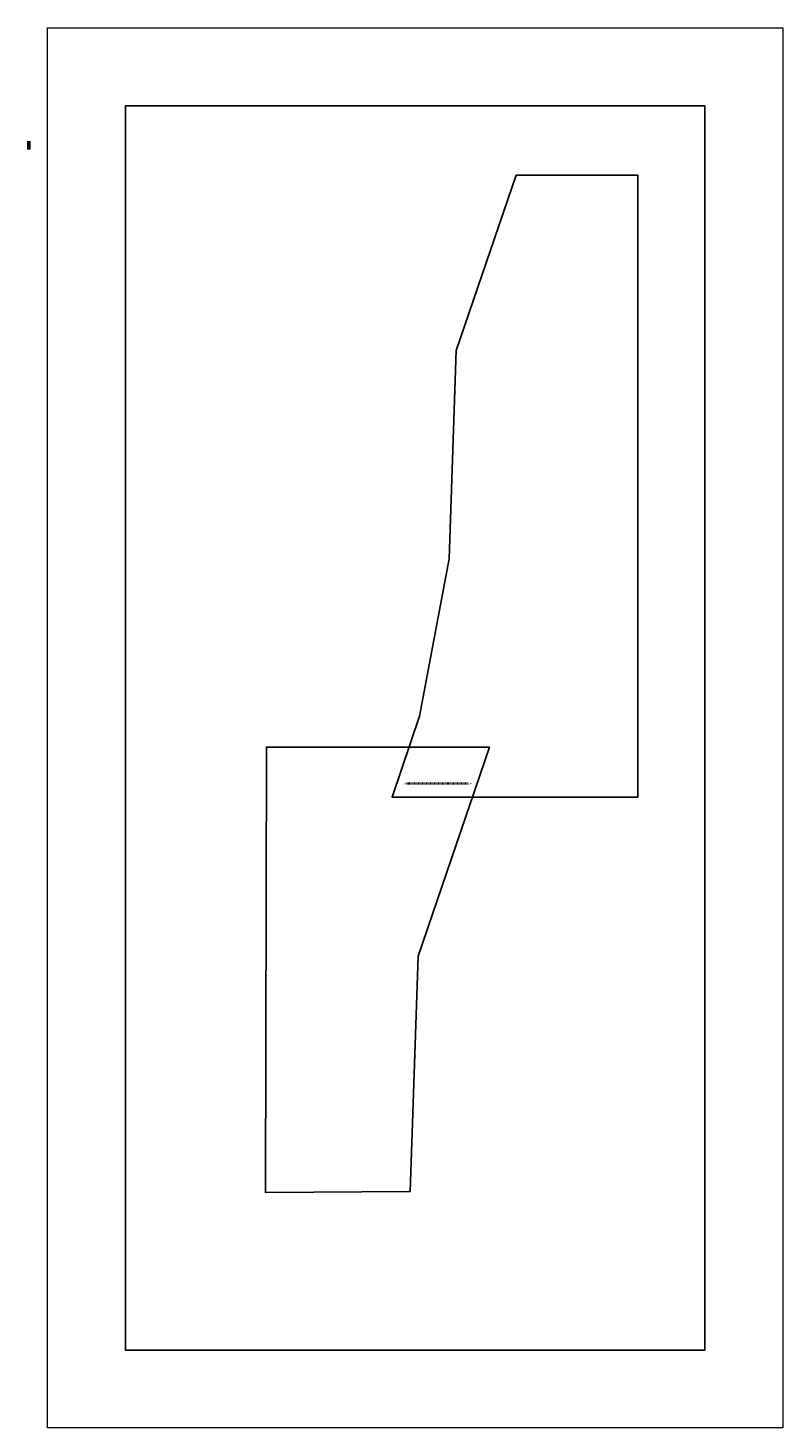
# Model space of a CAD drawing. Header units: metres. Extents: x 232755 to 233626, y 552874 to 554490.
import ezdxf
from ezdxf.enums import TextEntityAlignment as Align

# ---------------------------------------------------------------- set-up
doc = ezdxf.new("R2010")
doc.units = ezdxf.units.M
doc.linetypes.add('AL-TEKENBLADGRENS', pattern=[11.5, 2.5, -1.5, 1, -1.5, 1, -1.5, 2.5])
doc.layers.get('Defpoints').update_dxf_attribs({"color": 241})
for name, color, linetype, lineweight in [('N-WE-VH-KANTOPSLUITING_ACHTERKANTBAND-G', 50, 'Continuous', 13), ('X-XX-AL-TEKENBLADGRENS-G', 7, 'AL-TEKENBLADGRENS', 35), ('X-XX-AL-TEKENBLADGRENS-S', 7, 'Continuous', 25)]:
    doc.layers.add(name, color=color, linetype=linetype, lineweight=lineweight)
doc.layers.add('X-XX-AL-HULPLIJN_01-G', color=1, linetype='Continuous', lineweight=35, plot=False)
doc.styles.add('NLCS-ISO', font='NLCS-ISO.ttf')

# ---------------------------------------------------------------- blocks, each defined once
blk = doc.blocks.new('*U21')
at = {"layer": 'X-XX-AL-TEKENBLADGRENS-G'}
blk.add_line((0, -70), (0, 73.7), dxfattribs=at)
at = {"layer": 'X-XX-AL-TEKENBLADGRENS-G', "style": 'NLCS-ISO'}
for p in [(0, 77.7), (0, -74)]:
    blk.add_text('A', height=5, dxfattribs=at).set_placement(p, align=Align.MIDDLE_CENTER)

msp = doc.modelspace()

# ---------------------------------------------------------------- linework, layer by layer
at = {"layer": 'Defpoints'}
msp.add_lwpolyline([(232867.8, 552964.5), (232867.8, 554400.5), (233536.3, 554400.5), (233536.3, 552964.5)], close=True, dxfattribs=at)
at = {"layer": 'Defpoints', "flags": 128}
for points in [[(233458.8, 554320.5), (233458.8, 553602.5), (233175.3, 553602.5), (233207, 553696), (233241.1, 553877.8), (233249.4, 554118.2), (233318.4, 554320.5)], [(233287.8, 553660.5), (233205.5, 553419.3), (233196.2, 553147.5), (233029.3, 553146.5), (233030.3, 553660.5)]]:
    msp.add_lwpolyline(points, close=True, dxfattribs=at)
at = {"layer": 'N-WE-VH-KANTOPSLUITING_ACHTERKANTBAND-G'}
msp.add_lwpolyline([(232777.8, 552874.5), (232777.8, 554490.5), (233626.3, 554490.5), (233626.3, 552874.5)], close=True, dxfattribs=at)
at = {"layer": 'X-XX-AL-HULPLIJN_01-G', "flags": 128}
for points in [[(232755.4, 554359.8), (232755.4, 554350.1)], [(232755.9, 554359.8), (232755.9, 554350.1)], [(232757, 554359.8), (232757, 554350.1)]]:
    msp.add_lwpolyline(points, dxfattribs=at)

# ---------------------------------------------------------------- block references
at = {"layer": 'X-XX-AL-TEKENBLADGRENS-S', "xscale": 0.5, "yscale": 0.5, "zscale": 0.5, "rotation": 270}
msp.add_blockref('*U21', (233227, 553618.3), dxfattribs=at)

doc.saveas('drawing.dxf')
